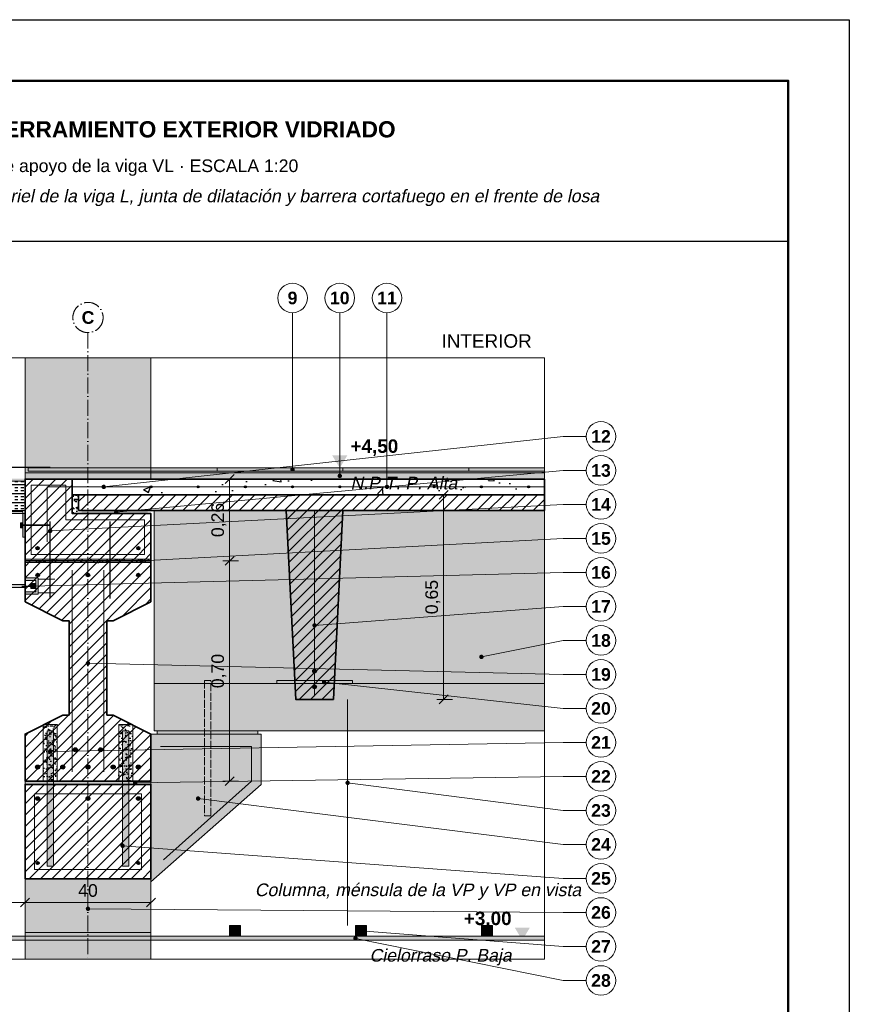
# Model space of a CAD drawing. Header units: millimetres. Extents: x 6 to 4194, y 6 to 5934.
# Tile 3 of 3: x 1558 to 4194, y 2806 to 5934. Entities that reach past the tile are written whole.
import ezdxf
from ezdxf.enums import TextEntityAlignment as Align

# ---------------------------------------------------------------- set-up
doc = ezdxf.new("R2010")
doc.units = ezdxf.units.MM
doc.header["$LTSCALE"] = 20
doc.linetypes.add('DASHDOT', pattern=[3.556, 2.54, -0.508, 0, -0.508])
doc.linetypes.add('DASHED', pattern=[1.524, 1.27, -0.254])
for name, color, linetype in [('A-ACERO', 250, 'Continuous'), ('A-AISLACION-LANA', 40, 'Continuous'), ('A-ALUMINIO', 253, 'Continuous'), ('A-ARMADURAS', 14, 'Continuous'), ('A-CONTORNOS', 7, 'Continuous'), ('A-GROUT', 251, 'Continuous'), ('A-HORMIGON-INSITU', 33, 'Continuous'), ('A-HORMIGON-PREMOLDEADO', 8, 'Continuous'), ('A-MORTERO-CARPETAS', 252, 'Continuous'), ('A-NEOPRENO-SELLADORES', 7, 'Continuous'), ('A-PROYECCION-OCULTO', 8, 'DASHED'), ('A-SELLADOR-INTUMESCENTE', 1, 'Continuous'), ('A-SOLADOS', 31, 'Continuous'), ('A-VISTA', 8, 'Continuous'), ('X-COTAS', 3, 'Continuous'), ('X-EJES', 1, 'DASHDOT'), ('X-MARCO', 7, 'Continuous'), ('X-NIVELES', 7, 'Continuous'), ('X-REFERENCIAS', 1, 'Continuous'), ('X-TEXTOS', 7, 'Continuous')]:
    doc.layers.add(name, color=color, linetype=linetype)
doc.styles.add('ARIAL', font='arial.ttf')
doc.styles.add('ARIAL-B', font='arialbd.ttf')

msp = doc.modelspace()

# ---------------------------------------------------------------- hatches: boundary and pattern name
at = {"layer": 'A-ACERO', "true_color": 0x3b3b3b}
h = msp.add_hatch(color=250, dxfattribs=at)
h.dxf.hatch_style = 1
h.paths.add_polyline_path([(1418, 4410), (1418, 4365), (1575, 4365), (1575, 4290), (1568, 4290), (1568, 4372), (1425, 4372), (1425, 4410)])
at = {"layer": 'A-ACERO', "true_color": 0x555555}
h = msp.add_hatch(color=251, dxfattribs=at)
h.dxf.hatch_style = 1
h.paths.add_polyline_path([(1561, 4320), (1568, 4320), (1568, 4336), (1561, 4336)])
at = {"layer": 'A-ACERO', "true_color": 0x3b3b3b}
h = msp.add_hatch(color=250, dxfattribs=at)
h.dxf.hatch_style = 1
h.paths.add_polyline_path([(1510, 4065), (1520, 4065), (1520, 4130), (1575, 4130), (1575, 4140), (1520, 4140), (1520, 4205), (1510, 4205)])
h = msp.add_hatch(color=250, dxfattribs=at)
h.dxf.hatch_style = 1
h.paths.add_polyline_path([(1575, 4109), (1617, 4109), (1617, 4161), (1575, 4161), (1575, 4153), (1609, 4153), (1609, 4117), (1575, 4117)])
at = {"layer": 'A-ACERO', "true_color": 0x555555}
h = msp.add_hatch(color=251, dxfattribs=at)
h.dxf.hatch_style = 1
h.paths.add_polyline_path([(1593, 4127), (1609, 4127), (1609, 4143), (1593, 4143)])
at = {"layer": 'A-ACERO', "true_color": 0x3b3b3b}
h = msp.add_hatch(color=250, dxfattribs=at)
h.dxf.hatch_style = 1
h.paths.add_polyline_path([(1645, 3505), (1665, 3505), (1665, 3675), (1645, 3675)])
h = msp.add_hatch(color=250, dxfattribs=at)
h.dxf.hatch_style = 1
h.paths.add_polyline_path([(1885, 3505), (1905, 3505), (1905, 3675), (1885, 3675)])
h = msp.add_hatch(color=250, dxfattribs=at)
h.dxf.hatch_style = 1
h.paths.add_polyline_path([(1645, 3245), (1665, 3245), (1665, 3505), (1645, 3505)])
h = msp.add_hatch(color=250, dxfattribs=at)
h.dxf.hatch_style = 1
h.paths.add_polyline_path([(1885, 3245), (1905, 3245), (1905, 3505), (1885, 3505)])
at = {"layer": 'A-AISLACION-LANA'}
h = msp.add_hatch(dxfattribs=at)
h.set_pattern_fill('INSUL', color=256, scale=3)
h.paths.add_polyline_path([(1418, 4375), (1575, 4375), (1575, 4468), (1418, 4468)])
at = {"layer": 'A-ALUMINIO', "true_color": 0x9aa3ab}
h = msp.add_hatch(color=253, dxfattribs=at)
h.dxf.hatch_style = 1
h.paths.add_polyline_path([(2225, 3022.5), (2260, 3022.5), (2260, 3057), (2225, 3057)])
h = msp.add_hatch(color=253, dxfattribs=at)
h.dxf.hatch_style = 1
h.paths.add_polyline_path([(2625, 3022.5), (2660, 3022.5), (2660, 3057), (2625, 3057)])
h = msp.add_hatch(color=253, dxfattribs=at)
h.dxf.hatch_style = 1
h.paths.add_polyline_path([(3025, 3022.5), (3060, 3022.5), (3060, 3057), (3025, 3057)])
at = {"layer": 'A-ARMADURAS'}
h = msp.add_hatch(color=256, dxfattribs=at)
h.dxf.hatch_style = 1
h.paths.add_polyline_path([(1828.4, 4450), (1828.2, 4451.1), (1827.8, 4452), (1827, 4452.8), (1826.1, 4453.2), (1825, 4453.4), (1823.9, 4453.2), (1823, 4452.8), (1822.2, 4452), (1821.8, 4451.1), (1821.6, 4450), (1821.8, 4448.9), (1822.2, 4448), (1823, 4447.2), (1823.9, 4446.8), (1825, 4446.6), (1826.1, 4446.8), (1827, 4447.2), (1827.8, 4448), (1828.2, 4448.9)])
h = msp.add_hatch(color=256, dxfattribs=at)
h.dxf.hatch_style = 1
h.paths.add_polyline_path([(1978.4, 4450), (1978.2, 4451.1), (1977.8, 4452), (1977, 4452.8), (1976.1, 4453.2), (1975, 4453.4), (1973.9, 4453.2), (1973, 4452.8), (1972.2, 4452), (1971.8, 4451.1), (1971.6, 4450), (1971.8, 4448.9), (1972.2, 4448), (1973, 4447.2), (1973.9, 4446.8), (1975, 4446.6), (1976.1, 4446.8), (1977, 4447.2), (1977.8, 4448), (1978.2, 4448.9)])
h = msp.add_hatch(color=256, dxfattribs=at)
h.dxf.hatch_style = 1
h.paths.add_polyline_path([(2128.4, 4450), (2128.2, 4451.1), (2127.8, 4452), (2127, 4452.8), (2126.1, 4453.2), (2125, 4453.4), (2123.9, 4453.2), (2123, 4452.8), (2122.2, 4452), (2121.8, 4451.1), (2121.6, 4450), (2121.8, 4448.9), (2122.2, 4448), (2123, 4447.2), (2123.9, 4446.8), (2125, 4446.6), (2126.1, 4446.8), (2127, 4447.2), (2127.8, 4448), (2128.2, 4448.9)])
h = msp.add_hatch(color=256, dxfattribs=at)
h.dxf.hatch_style = 1
h.paths.add_polyline_path([(2278.4, 4450), (2278.2, 4451.1), (2277.8, 4452), (2277, 4452.8), (2276.1, 4453.2), (2275, 4453.4), (2273.9, 4453.2), (2273, 4452.8), (2272.2, 4452), (2271.8, 4451.1), (2271.6, 4450), (2271.8, 4448.9), (2272.2, 4448), (2273, 4447.2), (2273.9, 4446.8), (2275, 4446.6), (2276.1, 4446.8), (2277, 4447.2), (2277.8, 4448), (2278.2, 4448.9)])
h = msp.add_hatch(color=256, dxfattribs=at)
h.dxf.hatch_style = 1
h.paths.add_polyline_path([(2428.4, 4450), (2428.2, 4451.1), (2427.8, 4452), (2427, 4452.8), (2426.1, 4453.2), (2425, 4453.4), (2423.9, 4453.2), (2423, 4452.8), (2422.2, 4452), (2421.8, 4451.1), (2421.6, 4450), (2421.8, 4448.9), (2422.2, 4448), (2423, 4447.2), (2423.9, 4446.8), (2425, 4446.6), (2426.1, 4446.8), (2427, 4447.2), (2427.8, 4448), (2428.2, 4448.9)])
h = msp.add_hatch(color=256, dxfattribs=at)
h.dxf.hatch_style = 1
h.paths.add_polyline_path([(2578.4, 4450), (2578.2, 4451.1), (2577.8, 4452), (2577, 4452.8), (2576.1, 4453.2), (2575, 4453.4), (2573.9, 4453.2), (2573, 4452.8), (2572.2, 4452), (2571.8, 4451.1), (2571.6, 4450), (2571.8, 4448.9), (2572.2, 4448), (2573, 4447.2), (2573.9, 4446.8), (2575, 4446.6), (2576.1, 4446.8), (2577, 4447.2), (2577.8, 4448), (2578.2, 4448.9)])
h = msp.add_hatch(color=256, dxfattribs=at)
h.dxf.hatch_style = 1
h.paths.add_polyline_path([(2728.4, 4450), (2728.2, 4451.1), (2727.8, 4452), (2727, 4452.8), (2726.1, 4453.2), (2725, 4453.4), (2723.9, 4453.2), (2723, 4452.8), (2722.2, 4452), (2721.8, 4451.1), (2721.6, 4450), (2721.8, 4448.9), (2722.2, 4448), (2723, 4447.2), (2723.9, 4446.8), (2725, 4446.6), (2726.1, 4446.8), (2727, 4447.2), (2727.8, 4448), (2728.2, 4448.9)])
h = msp.add_hatch(color=256, dxfattribs=at)
h.dxf.hatch_style = 1
h.paths.add_polyline_path([(2878.4, 4450), (2878.2, 4451.1), (2877.8, 4452), (2877, 4452.8), (2876.1, 4453.2), (2875, 4453.4), (2873.9, 4453.2), (2873, 4452.8), (2872.2, 4452), (2871.8, 4451.1), (2871.6, 4450), (2871.8, 4448.9), (2872.2, 4448), (2873, 4447.2), (2873.9, 4446.8), (2875, 4446.6), (2876.1, 4446.8), (2877, 4447.2), (2877.8, 4448), (2878.2, 4448.9)])
h = msp.add_hatch(color=256, dxfattribs=at)
h.dxf.hatch_style = 1
h.paths.add_polyline_path([(3028.4, 4450), (3028.2, 4451.1), (3027.8, 4452), (3027, 4452.8), (3026.1, 4453.2), (3025, 4453.4), (3023.9, 4453.2), (3023, 4452.8), (3022.2, 4452), (3021.8, 4451.1), (3021.6, 4450), (3021.8, 4448.9), (3022.2, 4448), (3023, 4447.2), (3023.9, 4446.8), (3025, 4446.6), (3026.1, 4446.8), (3027, 4447.2), (3027.8, 4448), (3028.2, 4448.9)])
h = msp.add_hatch(color=256, dxfattribs=at)
h.dxf.hatch_style = 1
h.paths.add_polyline_path([(3178.4, 4450), (3178.2, 4451.1), (3177.8, 4452), (3177, 4452.8), (3176.1, 4453.2), (3175, 4453.4), (3173.9, 4453.2), (3173, 4452.8), (3172.2, 4452), (3171.8, 4451.1), (3171.6, 4450), (3171.8, 4448.9), (3172.2, 4448), (3173, 4447.2), (3173.9, 4446.8), (3175, 4446.6), (3176.1, 4446.8), (3177, 4447.2), (3177.8, 4448), (3178.2, 4448.9)])
h = msp.add_hatch(color=256, dxfattribs=at)
h.dxf.hatch_style = 1
h.paths.add_polyline_path([(1620.2, 4255), (1619.9, 4256.6), (1619.2, 4258.1), (1618.1, 4259.2), (1616.6, 4259.9), (1615, 4260.2), (1613.4, 4259.9), (1611.9, 4259.2), (1610.8, 4258.1), (1610.1, 4256.6), (1609.8, 4255), (1610.1, 4253.4), (1610.8, 4251.9), (1611.9, 4250.8), (1613.4, 4250.1), (1615, 4249.8), (1616.6, 4250.1), (1618.1, 4250.8), (1619.2, 4251.9), (1619.9, 4253.4)])
h = msp.add_hatch(color=256, dxfattribs=at)
h.dxf.hatch_style = 1
h.paths.add_polyline_path([(1940.2, 4255), (1939.9, 4256.6), (1939.2, 4258.1), (1938.1, 4259.2), (1936.6, 4259.9), (1935, 4260.2), (1933.4, 4259.9), (1931.9, 4259.2), (1930.8, 4258.1), (1930.1, 4256.6), (1929.8, 4255), (1930.1, 4253.4), (1930.8, 4251.9), (1931.9, 4250.8), (1933.4, 4250.1), (1935, 4249.8), (1936.6, 4250.1), (1938.1, 4250.8), (1939.2, 4251.9), (1939.9, 4253.4)])
h = msp.add_hatch(color=256, dxfattribs=at)
h.dxf.hatch_style = 1
h.paths.add_polyline_path([(1620.6, 4170), (1620.3, 4171.7), (1619.5, 4173.3), (1618.3, 4174.5), (1616.7, 4175.3), (1615, 4175.6), (1613.3, 4175.3), (1611.7, 4174.5), (1610.5, 4173.3), (1609.7, 4171.7), (1609.4, 4170), (1609.7, 4168.3), (1610.5, 4166.7), (1611.7, 4165.5), (1613.3, 4164.7), (1615, 4164.4), (1616.7, 4164.7), (1618.3, 4165.5), (1619.5, 4166.7), (1620.3, 4168.3)])
h = msp.add_hatch(color=256, dxfattribs=at)
h.dxf.hatch_style = 1
h.paths.add_polyline_path([(1780.6, 4170), (1780.3, 4171.7), (1779.5, 4173.3), (1778.3, 4174.5), (1776.7, 4175.3), (1775, 4175.6), (1773.3, 4175.3), (1771.7, 4174.5), (1770.5, 4173.3), (1769.7, 4171.7), (1769.4, 4170), (1769.7, 4168.3), (1770.5, 4166.7), (1771.7, 4165.5), (1773.3, 4164.7), (1775, 4164.4), (1776.7, 4164.7), (1778.3, 4165.5), (1779.5, 4166.7), (1780.3, 4168.3)])
h = msp.add_hatch(color=256, dxfattribs=at)
h.dxf.hatch_style = 1
h.paths.add_polyline_path([(1940.6, 4170), (1940.3, 4171.7), (1939.5, 4173.3), (1938.3, 4174.5), (1936.7, 4175.3), (1935, 4175.6), (1933.3, 4175.3), (1931.7, 4174.5), (1930.5, 4173.3), (1929.7, 4171.7), (1929.4, 4170), (1929.7, 4168.3), (1930.5, 4166.7), (1931.7, 4165.5), (1933.3, 4164.7), (1935, 4164.4), (1936.7, 4164.7), (1938.3, 4165.5), (1939.5, 4166.7), (1940.3, 4168.3)])
h = msp.add_hatch(color=256, dxfattribs=at)
h.dxf.hatch_style = 1
h.paths.add_polyline_path([(2501, 3865), (2500.7, 3866.9), (2499.9, 3868.5), (2498.5, 3869.9), (2496.9, 3870.7), (2495, 3871), (2493.1, 3870.7), (2491.5, 3869.9), (2490.1, 3868.5), (2489.3, 3866.9), (2489, 3865), (2489.3, 3863.1), (2490.1, 3861.5), (2491.5, 3860.1), (2493.1, 3859.3), (2495, 3859), (2496.9, 3859.3), (2498.5, 3860.1), (2499.9, 3861.5), (2500.7, 3863.1)])
h = msp.add_hatch(color=256, dxfattribs=at)
h.dxf.hatch_style = 1
h.paths.add_polyline_path([(2501, 3815), (2500.7, 3816.9), (2499.9, 3818.5), (2498.5, 3819.9), (2496.9, 3820.7), (2495, 3821), (2493.1, 3820.7), (2491.5, 3819.9), (2490.1, 3818.5), (2489.3, 3816.9), (2489, 3815), (2489.3, 3813.1), (2490.1, 3811.5), (2491.5, 3810.1), (2493.1, 3809.3), (2495, 3809), (2496.9, 3809.3), (2498.5, 3810.1), (2499.9, 3811.5), (2500.7, 3813.1)])
h = msp.add_hatch(color=256, dxfattribs=at)
h.dxf.hatch_style = 1
h.paths.add_polyline_path([(1741.4, 3615), (1741.1, 3617), (1740.2, 3618.8), (1738.8, 3620.2), (1737, 3621.1), (1735, 3621.4), (1733, 3621.1), (1731.2, 3620.2), (1729.8, 3618.8), (1728.9, 3617), (1728.6, 3615), (1728.9, 3613), (1729.8, 3611.2), (1731.2, 3609.8), (1733, 3608.9), (1735, 3608.6), (1737, 3608.9), (1738.8, 3609.8), (1740.2, 3611.2), (1741.1, 3613)])
h = msp.add_hatch(color=256, dxfattribs=at)
h.dxf.hatch_style = 1
h.paths.add_polyline_path([(1821.4, 3615), (1821.1, 3617), (1820.2, 3618.8), (1818.8, 3620.2), (1817, 3621.1), (1815, 3621.4), (1813, 3621.1), (1811.2, 3620.2), (1809.8, 3618.8), (1808.9, 3617), (1808.6, 3615), (1808.9, 3613), (1809.8, 3611.2), (1811.2, 3609.8), (1813, 3608.9), (1815, 3608.6), (1817, 3608.9), (1818.8, 3609.8), (1820.2, 3611.2), (1821.1, 3613)])
h = msp.add_hatch(color=256, dxfattribs=at)
h.dxf.hatch_style = 1
h.paths.add_polyline_path([(1621.4, 3560), (1621.1, 3562), (1620.2, 3563.8), (1618.8, 3565.2), (1617, 3566.1), (1615, 3566.4), (1613, 3566.1), (1611.2, 3565.2), (1609.8, 3563.8), (1608.9, 3562), (1608.6, 3560), (1608.9, 3558), (1609.8, 3556.2), (1611.2, 3554.8), (1613, 3553.9), (1615, 3553.6), (1617, 3553.9), (1618.8, 3554.8), (1620.2, 3556.2), (1621.1, 3558)])
h = msp.add_hatch(color=256, dxfattribs=at)
h.dxf.hatch_style = 1
h.paths.add_polyline_path([(1701.4, 3560), (1701.1, 3562), (1700.2, 3563.8), (1698.8, 3565.2), (1697, 3566.1), (1695, 3566.4), (1693, 3566.1), (1691.2, 3565.2), (1689.8, 3563.8), (1688.9, 3562), (1688.6, 3560), (1688.9, 3558), (1689.8, 3556.2), (1691.2, 3554.8), (1693, 3553.9), (1695, 3553.6), (1697, 3553.9), (1698.8, 3554.8), (1700.2, 3556.2), (1701.1, 3558)])
h = msp.add_hatch(color=256, dxfattribs=at)
h.dxf.hatch_style = 1
h.paths.add_polyline_path([(1781.4, 3560), (1781.1, 3562), (1780.2, 3563.8), (1778.8, 3565.2), (1777, 3566.1), (1775, 3566.4), (1773, 3566.1), (1771.2, 3565.2), (1769.8, 3563.8), (1768.9, 3562), (1768.6, 3560), (1768.9, 3558), (1769.8, 3556.2), (1771.2, 3554.8), (1773, 3553.9), (1775, 3553.6), (1777, 3553.9), (1778.8, 3554.8), (1780.2, 3556.2), (1781.1, 3558)])
h = msp.add_hatch(color=256, dxfattribs=at)
h.dxf.hatch_style = 1
h.paths.add_polyline_path([(1861.4, 3560), (1861.1, 3562), (1860.2, 3563.8), (1858.8, 3565.2), (1857, 3566.1), (1855, 3566.4), (1853, 3566.1), (1851.2, 3565.2), (1849.8, 3563.8), (1848.9, 3562), (1848.6, 3560), (1848.9, 3558), (1849.8, 3556.2), (1851.2, 3554.8), (1853, 3553.9), (1855, 3553.6), (1857, 3553.9), (1858.8, 3554.8), (1860.2, 3556.2), (1861.1, 3558)])
h = msp.add_hatch(color=256, dxfattribs=at)
h.dxf.hatch_style = 1
h.paths.add_polyline_path([(1941.4, 3560), (1941.1, 3562), (1940.2, 3563.8), (1938.8, 3565.2), (1937, 3566.1), (1935, 3566.4), (1933, 3566.1), (1931.2, 3565.2), (1929.8, 3563.8), (1928.9, 3562), (1928.6, 3560), (1928.9, 3558), (1929.8, 3556.2), (1931.2, 3554.8), (1933, 3553.9), (1935, 3553.6), (1937, 3553.9), (1938.8, 3554.8), (1940.2, 3556.2), (1941.1, 3558)])
h = msp.add_hatch(color=256, dxfattribs=at)
h.dxf.hatch_style = 1
h.paths.add_polyline_path([(1621, 3460), (1620.7, 3461.9), (1619.9, 3463.5), (1618.5, 3464.9), (1616.9, 3465.7), (1615, 3466), (1613.1, 3465.7), (1611.5, 3464.9), (1610.1, 3463.5), (1609.3, 3461.9), (1609, 3460), (1609.3, 3458.1), (1610.1, 3456.5), (1611.5, 3455.1), (1613.1, 3454.3), (1615, 3454), (1616.9, 3454.3), (1618.5, 3455.1), (1619.9, 3456.5), (1620.7, 3458.1)])
h = msp.add_hatch(color=256, dxfattribs=at)
h.dxf.hatch_style = 1
h.paths.add_polyline_path([(1781, 3460), (1780.7, 3461.9), (1779.9, 3463.5), (1778.5, 3464.9), (1776.9, 3465.7), (1775, 3466), (1773.1, 3465.7), (1771.5, 3464.9), (1770.1, 3463.5), (1769.3, 3461.9), (1769, 3460), (1769.3, 3458.1), (1770.1, 3456.5), (1771.5, 3455.1), (1773.1, 3454.3), (1775, 3454), (1776.9, 3454.3), (1778.5, 3455.1), (1779.9, 3456.5), (1780.7, 3458.1)])
h = msp.add_hatch(color=256, dxfattribs=at)
h.dxf.hatch_style = 1
h.paths.add_polyline_path([(1941, 3460), (1940.7, 3461.9), (1939.9, 3463.5), (1938.5, 3464.9), (1936.9, 3465.7), (1935, 3466), (1933.1, 3465.7), (1931.5, 3464.9), (1930.1, 3463.5), (1929.3, 3461.9), (1929, 3460), (1929.3, 3458.1), (1930.1, 3456.5), (1931.5, 3455.1), (1933.1, 3454.3), (1935, 3454), (1936.9, 3454.3), (1938.5, 3455.1), (1939.9, 3456.5), (1940.7, 3458.1)])
h = msp.add_hatch(color=256, dxfattribs=at)
h.dxf.hatch_style = 1
h.paths.add_polyline_path([(1619.8, 3255), (1619.6, 3256.5), (1618.9, 3257.8), (1617.8, 3258.9), (1616.5, 3259.6), (1615, 3259.8), (1613.5, 3259.6), (1612.2, 3258.9), (1611.1, 3257.8), (1610.4, 3256.5), (1610.2, 3255), (1610.4, 3253.5), (1611.1, 3252.2), (1612.2, 3251.1), (1613.5, 3250.4), (1615, 3250.2), (1616.5, 3250.4), (1617.8, 3251.1), (1618.9, 3252.2), (1619.6, 3253.5)])
h = msp.add_hatch(color=256, dxfattribs=at)
h.dxf.hatch_style = 1
h.paths.add_polyline_path([(1939.8, 3255), (1939.6, 3256.5), (1938.9, 3257.8), (1937.8, 3258.9), (1936.5, 3259.6), (1935, 3259.8), (1933.5, 3259.6), (1932.2, 3258.9), (1931.1, 3257.8), (1930.4, 3256.5), (1930.2, 3255), (1930.4, 3253.5), (1931.1, 3252.2), (1932.2, 3251.1), (1933.5, 3250.4), (1935, 3250.2), (1936.5, 3250.4), (1937.8, 3251.1), (1938.9, 3252.2), (1939.6, 3253.5)])
at = {"layer": 'A-GROUT'}
h = msp.add_hatch(dxfattribs=at)
h.set_pattern_fill('AR-SAND', color=256, scale=0.4)
h.paths.add_polyline_path([(1725, 4365), (1745, 4365), (1745, 4425), (1725, 4425)])
h = msp.add_hatch(dxfattribs=at)
h.set_pattern_fill('AR-SAND', color=256, scale=0.4)
h.paths.add_polyline_path([(1575, 4210), (1975, 4210), (1975, 4220), (1575, 4220)])
h = msp.add_hatch(dxfattribs=at)
h.set_pattern_fill('AR-SAND', color=256, scale=0.4)
h.paths.add_polyline_path([(1633, 3515), (1677, 3515), (1677, 3695), (1633, 3695)])
h = msp.add_hatch(dxfattribs=at)
h.set_pattern_fill('AR-SAND', color=256, scale=0.4)
h.paths.add_polyline_path([(1873, 3515), (1917, 3515), (1917, 3695), (1873, 3695)])
at = {"layer": 'A-HORMIGON-INSITU'}
h = msp.add_hatch(dxfattribs=at)
h.set_pattern_fill('AR-CONC', color=256, scale=1.2)
h.paths.add_polyline_path([(1725, 4425), (3225, 4425), (3225, 4475), (1725, 4475)])
at = {"layer": 'A-HORMIGON-PREMOLDEADO'}
h = msp.add_hatch(dxfattribs=at)
h.set_pattern_fill('ANSI31', color=256, scale=8)
h.paths.add_polyline_path([(1575, 4215), (1975, 4215), (1975, 4365), (1725, 4365), (1725, 4475), (1575, 4475)])
h = msp.add_hatch(dxfattribs=at)
h.set_pattern_fill('ANSI31', color=256, scale=8)
h.paths.add_polyline_path([(1745, 4375), (3225, 4375), (3225, 4425), (1745, 4425)])
h = msp.add_hatch(dxfattribs=at)
h.set_pattern_fill('ANSI31', color=256, scale=8)
h.paths.add_polyline_path([(2405, 4375), (2585, 4375), (2555, 3775), (2435, 3775)])
h = msp.add_hatch(dxfattribs=at)
h.set_pattern_fill('ANSI31', color=256, scale=8)
h.paths.add_polyline_path([(1575, 3515), (1975, 3515), (1975, 3665), (1855, 3725), (1835, 3725), (1835, 4025), (1855, 4025), (1975, 4085), (1975, 4215), (1575, 4215), (1575, 4085), (1695, 4025), (1715, 4025), (1715, 3725), (1695, 3725), (1575, 3665)])
h = msp.add_hatch(dxfattribs=at)
h.set_pattern_fill('ANSI31', color=256, scale=8)
h.paths.add_polyline_path([(1575, 3205), (1975, 3205), (1975, 3505), (1575, 3505)])
at = {"layer": 'A-MORTERO-CARPETAS'}
h = msp.add_hatch(dxfattribs=at)
h.set_pattern_fill('AR-SAND', color=256, scale=0.6)
h.paths.add_polyline_path([(1575, 4475), (3225, 4475), (3225, 4495), (1575, 4495)])
at = {"layer": 'A-MORTERO-CARPETAS', "true_color": 0x8d8d8d}
h = msp.add_hatch(color=252, dxfattribs=at)
h.dxf.hatch_style = 1
h.paths.add_polyline_path([(1585, 4495), (3225, 4495), (3225, 4500), (1585, 4500)])
at = {"layer": 'A-NEOPRENO-SELLADORES', "true_color": 0x111111}
h = msp.add_hatch(color=250, dxfattribs=at)
h.dxf.hatch_style = 1
h.paths.add_polyline_path([(1755, 4365), (1965, 4365), (1965, 4375), (1755, 4375)])
h = msp.add_hatch(color=250, dxfattribs=at)
h.dxf.hatch_style = 1
h.paths.add_polyline_path([(2375, 3825), (2615, 3825), (2615, 3835), (2375, 3835)])
h = msp.add_hatch(color=250, dxfattribs=at)
h.dxf.hatch_style = 1
h.paths.add_polyline_path([(1995, 3665), (2315, 3665), (2315, 3675), (1995, 3675)])
h = msp.add_hatch(color=250, dxfattribs=at)
h.dxf.hatch_style = 1
h.paths.add_polyline_path([(1575, 3505), (1975, 3505), (1975, 3515), (1575, 3515)])
at = {"layer": 'A-SELLADOR-INTUMESCENTE', "true_color": 0xc0392b}
h = msp.add_hatch(color=22, dxfattribs=at)
h.dxf.hatch_style = 1
h.paths.add_polyline_path([(1418, 4468), (1575, 4468), (1575, 4476), (1418, 4476)])
at = {"layer": 'A-SOLADOS', "true_color": 0xcdbb9c}
h = msp.add_hatch(color=9, dxfattribs=at)
h.dxf.hatch_style = 1
h.paths.add_polyline_path([(1585, 4500), (3225, 4500), (3225, 4510), (1585, 4510)])
at = {"layer": 'A-VISTA', "true_color": 0xeceeef}
h = msp.add_hatch(color=7, dxfattribs=at)
h.dxf.hatch_style = 1
h.paths.add_polyline_path([(1575, 4860), (1575, 4475), (1975, 4475), (1975, 4860)])
at = {"layer": 'A-VISTA', "true_color": 0xe9ebed}
h = msp.add_hatch(color=7, dxfattribs=at)
h.dxf.hatch_style = 1
h.paths.add_polyline_path([(1985, 3675), (3225, 3675), (3225, 4375), (1985, 4375)])
at = {"layer": 'A-VISTA', "true_color": 0xe3e6e8}
h = msp.add_hatch(color=254, dxfattribs=at)
h.dxf.hatch_style = 1
h.paths.add_polyline_path([(1975, 3665), (2325, 3665), (2325, 3505), (1975, 3195)])
at = {"layer": 'A-VISTA', "true_color": 0xeceeef}
h = msp.add_hatch(color=7, dxfattribs=at)
h.dxf.hatch_style = 1
h.paths.add_polyline_path([(1575, 2950), (1975, 2950), (1975, 3205), (1575, 3205)])
at = {"layer": 'A-VISTA', "true_color": 0xf2f2f2}
h = msp.add_hatch(color=7, dxfattribs=at)
h.dxf.hatch_style = 1
h.paths.add_polyline_path([(1515, 3010), (3225, 3010), (3225, 3022.5), (1515, 3022.5)])
at = {"layer": 'X-NIVELES'}
h = msp.add_hatch(color=7, dxfattribs=at)
h.dxf.hatch_style = 1
h.paths.add_polyline_path([(2575, 4510), (2551, 4550), (2599, 4550)])
h = msp.add_hatch(color=7, dxfattribs=at)
h.dxf.hatch_style = 1
h.paths.add_polyline_path([(3155, 3010), (3131, 3050), (3179, 3050)])
at = {"layer": 'X-REFERENCIAS'}
h = msp.add_hatch(color=7, dxfattribs=at)
h.dxf.hatch_style = 1
h.paths.add_polyline_path([(2432, 4505), (2431.7, 4507.2), (2430.7, 4509.1), (2429.1, 4510.7), (2427.2, 4511.7), (2425, 4512), (2422.8, 4511.7), (2420.9, 4510.7), (2419.3, 4509.1), (2418.3, 4507.2), (2418, 4505), (2418.3, 4502.8), (2419.3, 4500.9), (2420.9, 4499.3), (2422.8, 4498.3), (2425, 4498), (2427.2, 4498.3), (2429.1, 4499.3), (2430.7, 4500.9), (2431.7, 4502.8)])
h = msp.add_hatch(color=7, dxfattribs=at)
h.dxf.hatch_style = 1
h.paths.add_polyline_path([(2582, 4485), (2581.7, 4487.2), (2580.7, 4489.1), (2579.1, 4490.7), (2577.2, 4491.7), (2575, 4492), (2572.8, 4491.7), (2570.9, 4490.7), (2569.3, 4489.1), (2568.3, 4487.2), (2568, 4485), (2568.3, 4482.8), (2569.3, 4480.9), (2570.9, 4479.3), (2572.8, 4478.3), (2575, 4478), (2577.2, 4478.3), (2579.1, 4479.3), (2580.7, 4480.9), (2581.7, 4482.8)])
h = msp.add_hatch(color=7, dxfattribs=at)
h.dxf.hatch_style = 1
h.paths.add_polyline_path([(1832, 4450), (1831.7, 4452.2), (1830.7, 4454.1), (1829.1, 4455.7), (1827.2, 4456.7), (1825, 4457), (1822.8, 4456.7), (1820.9, 4455.7), (1819.3, 4454.1), (1818.3, 4452.2), (1818, 4450), (1818.3, 4447.8), (1819.3, 4445.9), (1820.9, 4444.3), (1822.8, 4443.3), (1825, 4443), (1827.2, 4443.3), (1829.1, 4444.3), (1830.7, 4445.9), (1831.7, 4447.8)])
h = msp.add_hatch(color=7, dxfattribs=at)
h.dxf.hatch_style = 1
h.paths.add_polyline_path([(2732, 4450), (2731.7, 4452.2), (2730.7, 4454.1), (2729.1, 4455.7), (2727.2, 4456.7), (2725, 4457), (2722.8, 4456.7), (2720.9, 4455.7), (2719.3, 4454.1), (2718.3, 4452.2), (2718, 4450), (2718.3, 4447.8), (2719.3, 4445.9), (2720.9, 4444.3), (2722.8, 4443.3), (2725, 4443), (2727.2, 4443.3), (2729.1, 4444.3), (2730.7, 4445.9), (2731.7, 4447.8)])
h = msp.add_hatch(color=7, dxfattribs=at)
h.dxf.hatch_style = 1
h.paths.add_polyline_path([(1872, 4370), (1871.7, 4372.2), (1870.7, 4374.1), (1869.1, 4375.7), (1867.2, 4376.7), (1865, 4377), (1862.8, 4376.7), (1860.9, 4375.7), (1859.3, 4374.1), (1858.3, 4372.2), (1858, 4370), (1858.3, 4367.8), (1859.3, 4365.9), (1860.9, 4364.3), (1862.8, 4363.3), (1865, 4363), (1867.2, 4363.3), (1869.1, 4364.3), (1870.7, 4365.9), (1871.7, 4367.8)])
h = msp.add_hatch(color=7, dxfattribs=at)
h.dxf.hatch_style = 1
h.paths.add_polyline_path([(1662, 4310), (1661.7, 4312.2), (1660.7, 4314.1), (1659.1, 4315.7), (1657.2, 4316.7), (1655, 4317), (1652.8, 4316.7), (1650.9, 4315.7), (1649.3, 4314.1), (1648.3, 4312.2), (1648, 4310), (1648.3, 4307.8), (1649.3, 4305.9), (1650.9, 4304.3), (1652.8, 4303.3), (1655, 4303), (1657.2, 4303.3), (1659.1, 4304.3), (1660.7, 4305.9), (1661.7, 4307.8)])
h = msp.add_hatch(color=7, dxfattribs=at)
h.dxf.hatch_style = 1
h.paths.add_polyline_path([(1952, 4215), (1951.7, 4217.2), (1950.7, 4219.1), (1949.1, 4220.7), (1947.2, 4221.7), (1945, 4222), (1942.8, 4221.7), (1940.9, 4220.7), (1939.3, 4219.1), (1938.3, 4217.2), (1938, 4215), (1938.3, 4212.8), (1939.3, 4210.9), (1940.9, 4209.3), (1942.8, 4208.3), (1945, 4208), (1947.2, 4208.3), (1949.1, 4209.3), (1950.7, 4210.9), (1951.7, 4212.8)])
h = msp.add_hatch(color=7, dxfattribs=at)
h.dxf.hatch_style = 1
h.paths.add_polyline_path([(1604, 4135), (1603.7, 4137.2), (1602.7, 4139.1), (1601.1, 4140.7), (1599.2, 4141.7), (1597, 4142), (1594.8, 4141.7), (1592.9, 4140.7), (1591.3, 4139.1), (1590.3, 4137.2), (1590, 4135), (1590.3, 4132.8), (1591.3, 4130.9), (1592.9, 4129.3), (1594.8, 4128.3), (1597, 4128), (1599.2, 4128.3), (1601.1, 4129.3), (1602.7, 4130.9), (1603.7, 4132.8)])
h = msp.add_hatch(color=7, dxfattribs=at)
h.dxf.hatch_style = 1
h.paths.add_polyline_path([(2502, 4010), (2501.7, 4012.2), (2500.7, 4014.1), (2499.1, 4015.7), (2497.2, 4016.7), (2495, 4017), (2492.8, 4016.7), (2490.9, 4015.7), (2489.3, 4014.1), (2488.3, 4012.2), (2488, 4010), (2488.3, 4007.8), (2489.3, 4005.9), (2490.9, 4004.3), (2492.8, 4003.3), (2495, 4003), (2497.2, 4003.3), (2499.1, 4004.3), (2500.7, 4005.9), (2501.7, 4007.8)])
h = msp.add_hatch(color=7, dxfattribs=at)
h.dxf.hatch_style = 1
h.paths.add_polyline_path([(3032, 3910), (3031.7, 3912.2), (3030.7, 3914.1), (3029.1, 3915.7), (3027.2, 3916.7), (3025, 3917), (3022.8, 3916.7), (3020.9, 3915.7), (3019.3, 3914.1), (3018.3, 3912.2), (3018, 3910), (3018.3, 3907.8), (3019.3, 3905.9), (3020.9, 3904.3), (3022.8, 3903.3), (3025, 3903), (3027.2, 3903.3), (3029.1, 3904.3), (3030.7, 3905.9), (3031.7, 3907.8)])
h = msp.add_hatch(color=7, dxfattribs=at)
h.dxf.hatch_style = 1
h.paths.add_polyline_path([(1782, 3890), (1781.7, 3892.2), (1780.7, 3894.1), (1779.1, 3895.7), (1777.2, 3896.7), (1775, 3897), (1772.8, 3896.7), (1770.9, 3895.7), (1769.3, 3894.1), (1768.3, 3892.2), (1768, 3890), (1768.3, 3887.8), (1769.3, 3885.9), (1770.9, 3884.3), (1772.8, 3883.3), (1775, 3883), (1777.2, 3883.3), (1779.1, 3884.3), (1780.7, 3885.9), (1781.7, 3887.8)])
h = msp.add_hatch(color=7, dxfattribs=at)
h.dxf.hatch_style = 1
h.paths.add_polyline_path([(2532, 3830), (2531.7, 3832.2), (2530.7, 3834.1), (2529.1, 3835.7), (2527.2, 3836.7), (2525, 3837), (2522.8, 3836.7), (2520.9, 3835.7), (2519.3, 3834.1), (2518.3, 3832.2), (2518, 3830), (2518.3, 3827.8), (2519.3, 3825.9), (2520.9, 3824.3), (2522.8, 3823.3), (2525, 3823), (2527.2, 3823.3), (2529.1, 3824.3), (2530.7, 3825.9), (2531.7, 3827.8)])
h = msp.add_hatch(color=7, dxfattribs=at)
h.dxf.hatch_style = 1
h.paths.add_polyline_path([(1662, 3610), (1661.7, 3612.2), (1660.7, 3614.1), (1659.1, 3615.7), (1657.2, 3616.7), (1655, 3617), (1652.8, 3616.7), (1650.9, 3615.7), (1649.3, 3614.1), (1648.3, 3612.2), (1648, 3610), (1648.3, 3607.8), (1649.3, 3605.9), (1650.9, 3604.3), (1652.8, 3603.3), (1655, 3603), (1657.2, 3603.3), (1659.1, 3604.3), (1660.7, 3605.9), (1661.7, 3607.8)])
h = msp.add_hatch(color=7, dxfattribs=at)
h.dxf.hatch_style = 1
h.paths.add_polyline_path([(1932, 3510), (1931.7, 3512.2), (1930.7, 3514.1), (1929.1, 3515.7), (1927.2, 3516.7), (1925, 3517), (1922.8, 3516.7), (1920.9, 3515.7), (1919.3, 3514.1), (1918.3, 3512.2), (1918, 3510), (1918.3, 3507.8), (1919.3, 3505.9), (1920.9, 3504.3), (1922.8, 3503.3), (1925, 3503), (1927.2, 3503.3), (1929.1, 3504.3), (1930.7, 3505.9), (1931.7, 3507.8)])
h = msp.add_hatch(color=7, dxfattribs=at)
h.dxf.hatch_style = 1
h.paths.add_polyline_path([(2607, 3510), (2606.7, 3512.2), (2605.7, 3514.1), (2604.1, 3515.7), (2602.2, 3516.7), (2600, 3517), (2597.8, 3516.7), (2595.9, 3515.7), (2594.3, 3514.1), (2593.3, 3512.2), (2593, 3510), (2593.3, 3507.8), (2594.3, 3505.9), (2595.9, 3504.3), (2597.8, 3503.3), (2600, 3503), (2602.2, 3503.3), (2604.1, 3504.3), (2605.7, 3505.9), (2606.7, 3507.8)])
h = msp.add_hatch(color=7, dxfattribs=at)
h.dxf.hatch_style = 1
h.paths.add_polyline_path([(2132, 3460), (2131.7, 3462.2), (2130.7, 3464.1), (2129.1, 3465.7), (2127.2, 3466.7), (2125, 3467), (2122.8, 3466.7), (2120.9, 3465.7), (2119.3, 3464.1), (2118.3, 3462.2), (2118, 3460), (2118.3, 3457.8), (2119.3, 3455.9), (2120.9, 3454.3), (2122.8, 3453.3), (2125, 3453), (2127.2, 3453.3), (2129.1, 3454.3), (2130.7, 3455.9), (2131.7, 3457.8)])
h = msp.add_hatch(color=7, dxfattribs=at)
h.dxf.hatch_style = 1
h.paths.add_polyline_path([(1892, 3310), (1891.7, 3312.2), (1890.7, 3314.1), (1889.1, 3315.7), (1887.2, 3316.7), (1885, 3317), (1882.8, 3316.7), (1880.9, 3315.7), (1879.3, 3314.1), (1878.3, 3312.2), (1878, 3310), (1878.3, 3307.8), (1879.3, 3305.9), (1880.9, 3304.3), (1882.8, 3303.3), (1885, 3303), (1887.2, 3303.3), (1889.1, 3304.3), (1890.7, 3305.9), (1891.7, 3307.8)])
h = msp.add_hatch(color=7, dxfattribs=at)
h.dxf.hatch_style = 1
h.paths.add_polyline_path([(1782, 3110), (1781.7, 3112.2), (1780.7, 3114.1), (1779.1, 3115.7), (1777.2, 3116.7), (1775, 3117), (1772.8, 3116.7), (1770.9, 3115.7), (1769.3, 3114.1), (1768.3, 3112.2), (1768, 3110), (1768.3, 3107.8), (1769.3, 3105.9), (1770.9, 3104.3), (1772.8, 3103.3), (1775, 3103), (1777.2, 3103.3), (1779.1, 3104.3), (1780.7, 3105.9), (1781.7, 3107.8)])
h = msp.add_hatch(color=7, dxfattribs=at)
h.dxf.hatch_style = 1
h.paths.add_polyline_path([(2649, 3040), (2648.7, 3042.2), (2647.7, 3044.1), (2646.1, 3045.7), (2644.2, 3046.7), (2642, 3047), (2639.8, 3046.7), (2637.9, 3045.7), (2636.3, 3044.1), (2635.3, 3042.2), (2635, 3040), (2635.3, 3037.8), (2636.3, 3035.9), (2637.9, 3034.3), (2639.8, 3033.3), (2642, 3033), (2644.2, 3033.3), (2646.1, 3034.3), (2647.7, 3035.9), (2648.7, 3037.8)])
h = msp.add_hatch(color=7, dxfattribs=at)
h.dxf.hatch_style = 1
h.paths.add_polyline_path([(2632, 3016), (2631.7, 3018.2), (2630.7, 3020.1), (2629.1, 3021.7), (2627.2, 3022.7), (2625, 3023), (2622.8, 3022.7), (2620.9, 3021.7), (2619.3, 3020.1), (2618.3, 3018.2), (2618, 3016), (2618.3, 3013.8), (2619.3, 3011.9), (2620.9, 3010.3), (2622.8, 3009.3), (2625, 3009), (2627.2, 3009.3), (2629.1, 3010.3), (2630.7, 3011.9), (2631.7, 3013.8)])

# ---------------------------------------------------------------- linework, layer by layer
at = {"layer": 'A-ARMADURAS', "lineweight": 13}
for points in [[(1595, 4235), (1955, 4235), (1955, 4345), (1705, 4345), (1705, 4455), (1595, 4455), (1595, 4235)], [(1755, 4450), (3225, 4450)], [(2495, 3785), (2495, 4375)], [(1725, 3545), (1725, 4185)], [(1825, 3545), (1825, 4185)], [(2005, 3625), (2295, 3625), (2295, 3515), (2015, 3265)], [(1605, 3235), (1945, 3235), (1945, 3475), (1605, 3475), (1605, 3235)]]:
    msp.add_lwpolyline(points, dxfattribs=at)
at = {"layer": 'A-ARMADURAS', "lineweight": 20}
msp.add_lwpolyline([(1645, 4275), (1645, 4450), (1965, 4450)], dxfattribs=at)
at = {"layer": 'A-ARMADURAS', "lineweight": 25}
for points in [[(1655, 4095), (1655, 4340)], [(1845, 4095), (1845, 4340)]]:
    msp.add_lwpolyline(points, dxfattribs=at)
at = {"layer": 'A-ARMADURAS'}
for centre, radius in [((1825, 4450), 3.4), ((1975, 4450), 3.4), ((2125, 4450), 3.4), ((2275, 4450), 3.4), ((2425, 4450), 3.4), ((2575, 4450), 3.4), ((2725, 4450), 3.4), ((2875, 4450), 3.4), ((3025, 4450), 3.4), ((3175, 4450), 3.4), ((1615, 4255), 5.2), ((1935, 4255), 5.2), ((1615, 4170), 5.6), ((1775, 4170), 5.6), ((1935, 4170), 5.6), ((2495, 3865), 6), ((2495, 3815), 6), ((1735, 3615), 6.4), ((1815, 3615), 6.4), ((1615, 3560), 6.4), ((1695, 3560), 6.4), ((1775, 3560), 6.4), ((1855, 3560), 6.4), ((1935, 3560), 6.4), ((1615, 3460), 6), ((1775, 3460), 6), ((1935, 3460), 6), ((1615, 3255), 4.8), ((1935, 3255), 4.8)]:
    msp.add_circle(centre, radius, dxfattribs=at)
at = {"layer": 'A-CONTORNOS', "lineweight": 25}
msp.add_lwpolyline([(1507, 4513), (1655, 4513)], dxfattribs=at)
at = {"layer": 'A-CONTORNOS', "lineweight": 18}
for points in [[(1585, 4500), (3225, 4500), (3225, 4510), (1585, 4510)], [(1575, 4475), (3225, 4475), (3225, 4495), (1575, 4495)], [(1418, 4375), (1575, 4375), (1575, 4468), (1418, 4468)], [(1515, 3010), (3225, 3010), (3225, 3022.5), (1515, 3022.5)]]:
    msp.add_lwpolyline(points, close=True, dxfattribs=at)
at = {"layer": 'A-CONTORNOS', "lineweight": 13}
for points in [[(2185, 4500), (2185, 4510)], [(2585, 4500), (2585, 4510)], [(2985, 4500), (2985, 4510)], [(1617, 4157), (1670, 4157)], [(1617, 4113), (1670, 4113)], [(1985, 3825), (3225, 3825)], [(2600, 3057), (2600, 3775)], [(1575, 3035), (1975, 3035)]]:
    msp.add_lwpolyline(points, dxfattribs=at)
at = {"layer": 'A-CONTORNOS', "lineweight": 35}
for points in [[(1575, 4215), (1975, 4215), (1975, 4365), (1725, 4365), (1725, 4475), (1575, 4475)], [(1725, 4425), (3225, 4425), (3225, 4475), (1725, 4475)], [(1745, 4375), (3225, 4375), (3225, 4425), (1745, 4425)], [(2405, 4375), (2585, 4375), (2555, 3775), (2435, 3775)], [(1575, 3515), (1975, 3515), (1975, 3665), (1855, 3725), (1835, 3725), (1835, 4025), (1855, 4025), (1975, 4085), (1975, 4215), (1575, 4215), (1575, 4085), (1695, 4025), (1715, 4025), (1715, 3725), (1695, 3725), (1575, 3665)], [(1575, 3205), (1975, 3205), (1975, 3505), (1575, 3505)]]:
    msp.add_lwpolyline(points, close=True, dxfattribs=at)
at = {"layer": 'A-CONTORNOS', "lineweight": 13}
for points in [[(1418, 4410), (1418, 4365), (1575, 4365), (1575, 4290), (1568, 4290), (1568, 4372), (1425, 4372), (1425, 4410)], [(1561, 4320), (1568, 4320), (1568, 4336), (1561, 4336)], [(1510, 4065), (1520, 4065), (1520, 4130), (1575, 4130), (1575, 4140), (1520, 4140), (1520, 4205), (1510, 4205)], [(1575, 4210), (1975, 4210), (1975, 4220), (1575, 4220)], [(1575, 4109), (1617, 4109), (1617, 4161), (1575, 4161), (1575, 4153), (1609, 4153), (1609, 4117), (1575, 4117)], [(1593, 4127), (1609, 4127), (1609, 4143), (1593, 4143)], [(1633, 3515), (1677, 3515), (1677, 3695), (1633, 3695)], [(1873, 3515), (1917, 3515), (1917, 3695), (1873, 3695)], [(1645, 3505), (1665, 3505), (1665, 3675), (1645, 3675)], [(1885, 3505), (1905, 3505), (1905, 3675), (1885, 3675)], [(1575, 3505), (1975, 3505), (1975, 3515), (1575, 3515)], [(1645, 3245), (1665, 3245), (1665, 3505), (1645, 3505)], [(1885, 3245), (1905, 3245), (1905, 3505), (1885, 3505)]]:
    msp.add_lwpolyline(points, close=True, dxfattribs=at)
at = {"layer": 'A-CONTORNOS', "lineweight": 35}
msp.add_lwpolyline([(1568, 4328), (1655, 4328)], dxfattribs=at)
at = {"layer": 'A-CONTORNOS', "lineweight": 30}
msp.add_lwpolyline([(1565, 4135), (1597, 4135)], dxfattribs=at)
at = {"layer": 'A-PROYECCION-OCULTO', "lineweight": 13}
msp.add_lwpolyline([(2145, 3405), (2165, 3405), (2165, 3835), (2145, 3835)], close=True, dxfattribs=at)
at = {"layer": 'A-VISTA', "lineweight": 13}
for points in [[(1575, 4860), (1575, 4475), (1975, 4475), (1975, 4860)], [(1985, 3675), (3225, 3675), (3225, 4375), (1985, 4375)], [(2375, 3825), (2615, 3825), (2615, 3835), (2375, 3835)], [(1995, 3665), (2315, 3665), (2315, 3675), (1995, 3675)], [(1575, 2950), (1975, 2950), (1975, 3205), (1575, 3205)], [(2225, 3022.5), (2260, 3022.5), (2260, 3057), (2225, 3057)], [(2625, 3022.5), (2660, 3022.5), (2660, 3057), (2625, 3057)], [(3025, 3022.5), (3060, 3022.5), (3060, 3057), (3025, 3057)]]:
    msp.add_lwpolyline(points, close=True, dxfattribs=at)
at = {"layer": 'A-VISTA', "lineweight": 18}
msp.add_lwpolyline([(1975, 3665), (2325, 3665), (2325, 3505), (1975, 3195)], close=True, dxfattribs=at)
at = {"layer": 'X-COTAS', "lineweight": 13}
for points in [[(2203, 4475), (2253, 4475)], [(2225, 4215), (2225, 4475)], [(2883, 4425), (2933, 4425)], [(2905, 3775), (2905, 4425)], [(2203, 4215), (2253, 4215)], [(2203, 4215), (2253, 4215)], [(2225, 3515), (2225, 4215)], [(2883, 3775), (2933, 3775)], [(2203, 3515), (2253, 3515)], [(1507, 3130), (1575, 3130)], [(1575, 3152), (1575, 3108)], [(1575, 3152), (1575, 3108)], [(1575, 3130), (1975, 3130)], [(1975, 3152), (1975, 3108)]]:
    msp.add_lwpolyline(points, dxfattribs=at)
at = {"layer": 'X-COTAS', "lineweight": 25}
for points in [[(2211, 4461), (2239, 4489)], [(2891, 4411), (2919, 4439)], [(2211, 4201), (2239, 4229)], [(2211, 4201), (2239, 4229)], [(2891, 3761), (2919, 3789)], [(2211, 3501), (2239, 3529)], [(1561, 3116), (1589, 3144)], [(1561, 3116), (1589, 3144)], [(1961, 3116), (1989, 3144)]]:
    msp.add_lwpolyline(points, dxfattribs=at)
at = {"layer": 'X-EJES', "color": 12, "lineweight": 13, "true_color": 0xcc0000}
msp.add_lwpolyline([(1775, 4940), (1775, 2950)], dxfattribs=at)
at = {"layer": 'X-EJES', "color": 12, "lineweight": 18, "true_color": 0xcc0000}
msp.add_circle((1775, 4988), 48, dxfattribs=at)
at = {"layer": 'X-MARCO', "lineweight": 30}
msp.add_lwpolyline([(6, 5934), (4194, 5934), (4194, 6), (6, 6)], close=True, dxfattribs=at)
at = {"layer": 'X-MARCO', "lineweight": 50}
msp.add_lwpolyline([(200, 5740), (4000, 5740), (4000, 200), (200, 200)], close=True, dxfattribs=at)
at = {"layer": 'X-NIVELES', "lineweight": 13}
for points in [[(2503, 4510), (2647, 4510)], [(3083, 3010), (3227, 3010)]]:
    msp.add_lwpolyline(points, dxfattribs=at)
at = {"layer": 'X-REFERENCIAS', "lineweight": 13}
for points in [[(2425, 4505), (2425, 5003)], [(2575, 4485), (2575, 5003)], [(2725, 4450), (2725, 5003)], [(1825, 4450), (3285, 4610.2), (3358, 4610.2)], [(1865, 4370), (3285, 4502.2), (3358, 4502.2)], [(1655, 4310), (3285, 4394.2), (3358, 4394.2)], [(1945, 4215), (3285, 4286.2), (3358, 4286.2)], [(1597, 4135), (3285, 4178.2), (3358, 4178.2)], [(2495, 4010), (3285, 4070.2), (3358, 4070.2)], [(3025, 3910), (3285, 3962.2), (3358, 3962.2)], [(1775, 3890), (3285, 3854.2), (3358, 3854.2)], [(2525, 3830), (3285, 3746.2), (3358, 3746.2)], [(1655, 3610), (3285, 3638.2), (3358, 3638.2)], [(1925, 3510), (3285, 3530.2), (3358, 3530.2)], [(2600, 3510), (3285, 3422.2), (3358, 3422.2)], [(2125, 3460), (3285, 3314.2), (3358, 3314.2)], [(1885, 3310), (3285, 3206.2), (3358, 3206.2)], [(1775, 3110), (3285, 3098.2), (3358, 3098.2)], [(2642, 3040), (3285, 2990.2), (3358, 2990.2)], [(2625, 3016), (3285, 2882.2), (3358, 2882.2)]]:
    msp.add_lwpolyline(points, dxfattribs=at)
at = {"layer": 'X-REFERENCIAS', "lineweight": 18}
for centre in [(2425, 5050), (2575, 5050), (2725, 5050), (3405, 4610.2), (3405, 4502.2), (3405, 4394.2), (3405, 4286.2), (3405, 4178.2), (3405, 4070.2), (3405, 3962.2), (3405, 3854.2), (3405, 3746.2), (3405, 3638.2), (3405, 3530.2), (3405, 3422.2), (3405, 3314.2), (3405, 3206.2), (3405, 3098.2), (3405, 2990.2), (3405, 2882.2)]:
    msp.add_circle(centre, 47, dxfattribs=at)
at = {"layer": 'X-TEXTOS', "lineweight": 25}
msp.add_lwpolyline([(200, 5230), (4000, 5230)], dxfattribs=at)
at = {"layer": 'X-TEXTOS', "lineweight": 13}
msp.add_lwpolyline([(975, 4860), (3225, 4860), (3225, 2950), (975, 2950)], close=True, dxfattribs=at)

# ---------------------------------------------------------------- texts
at = {"layer": 'X-COTAS', "style": 'ARIAL'}
for s, p in [('0,26', (2207, 4345)), ('0,65', (2887, 4100)), ('0,70', (2207, 3865))]:
    msp.add_text(s, height=40.1, rotation=90, dxfattribs=at).set_placement(p, align=Align.CENTER)
msp.add_text('40', height=40.1, dxfattribs=at).set_placement((1775, 3148), align=Align.CENTER)
at = {"layer": 'X-EJES', "color": 12, "true_color": 0xcc0000, "style": 'ARIAL-B'}
msp.add_text('C', height=40.1, dxfattribs=at).set_placement((1775, 4968), align=Align.CENTER)
at = {"layer": 'X-NIVELES', "style": 'ARIAL-B'}
msp.add_text('+4,50', height=42.96, dxfattribs=at).set_placement((2609, 4558))
at = {"layer": 'X-NIVELES', "style": 'ARIAL', "oblique": 12}
msp.add_text('N.P.T. P. Alta', height=40.096, dxfattribs=at).set_placement((2609, 4442))
at = {"layer": 'X-NIVELES', "style": 'ARIAL-B'}
msp.add_text('+3,00', height=42.96, dxfattribs=at).set_placement((3121, 3058), align=Align.RIGHT)
at = {"layer": 'X-NIVELES', "style": 'ARIAL', "oblique": 12}
msp.add_text('Cielorraso P. Baja', height=40.096, dxfattribs=at).set_placement((3121, 2942), align=Align.RIGHT)
at = {"layer": 'X-REFERENCIAS', "style": 'ARIAL-B'}
for s, p in [('9', (2425, 5030)), ('10', (2575, 5030)), ('11', (2725, 5030)), ('12', (3405, 4590.2)), ('13', (3405, 4482.2)), ('14', (3405, 4374.2)), ('15', (3405, 4266.2)), ('16', (3405, 4158.2)), ('17', (3405, 4050.2)), ('18', (3405, 3942.2)), ('19', (3405, 3834.2)), ('20', (3405, 3726.2)), ('21', (3405, 3618.2)), ('22', (3405, 3510.2)), ('23', (3405, 3402.2)), ('24', (3405, 3294.2)), ('25', (3405, 3186.2)), ('26', (3405, 3078.2)), ('27', (3405, 2970.2)), ('28', (3405, 2862.2))]:
    msp.add_text(s, height=40.1, dxfattribs=at).set_placement(p, align=Align.CENTER)
at = {"layer": 'X-TEXTOS'}
for s, height, style, p in [('ENTREPISO CON CERRAMIENTO EXTERIOR VIDRIADO', 51.552, 'ARIAL-B', (840, 5560)), ('Corte vertical por la zona de apoyo de la viga VL · ESCALA 1:20', 40.096, 'ARIAL', (840, 5450))]:
    msp.add_text(s, height=height, dxfattribs=dict(at, style=style)).set_placement(p)
at = {"layer": 'X-TEXTOS', "style": 'ARIAL', "oblique": 12}
for s, p in [('Muro cortina stick: grapa al riel de la viga L, junta de dilatación y barrera cortafuego en el frente de losa', (840, 5354)), ('Columna, ménsula de la VP y VP en vista', (2305, 3150))]:
    msp.add_text(s, height=40.096, dxfattribs=at).set_placement(p)
at = {"layer": 'X-TEXTOS', "style": 'ARIAL'}
msp.add_text('INTERIOR', height=42.96, dxfattribs=at).set_placement((3185, 4892), align=Align.RIGHT)

doc.saveas('drawing.dxf')
